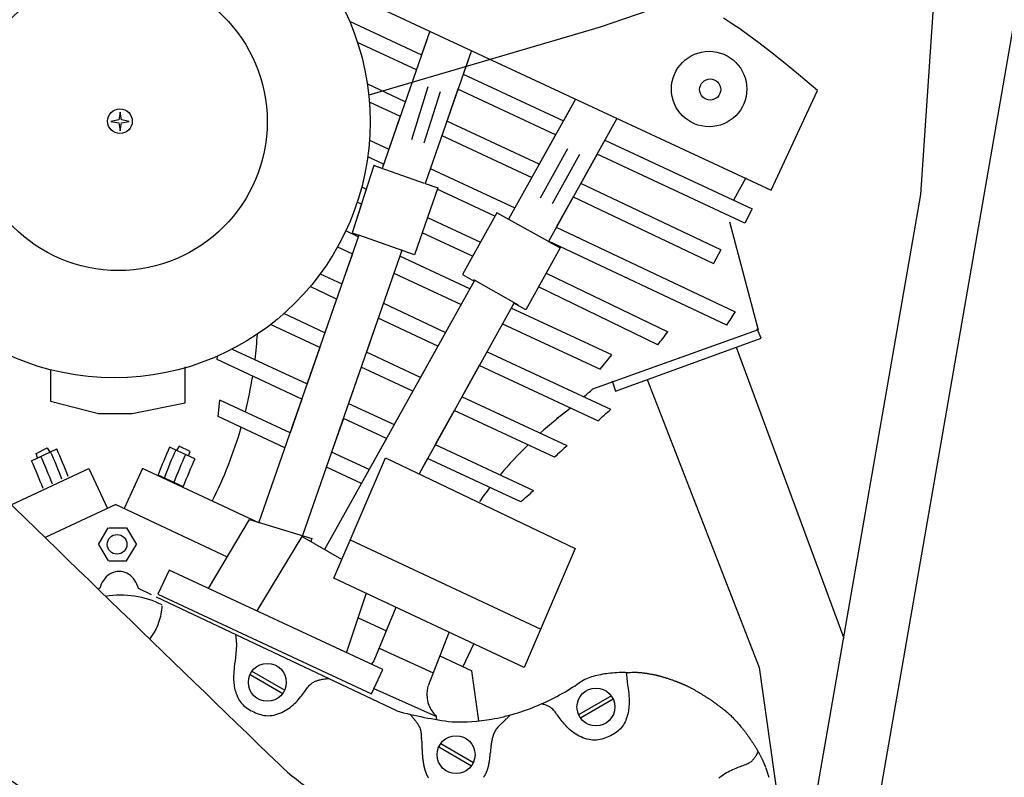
# Model space of a CAD drawing. Extents: x 0.9 to 11.8, y 2 to 8.4.
# Tile 12 of 15: x 6.3 to 7.9, y 3.4 to 4.7. Entities that reach past the tile are written whole.
import ezdxf

# ---------------------------------------------------------------- set-up
doc = ezdxf.new("R2010")
doc.units = 0
doc.header["$MEASUREMENT"] = 0
doc.linetypes.add('solid', pattern=[0])
doc.layers.add('10', color=1, linetype='solid')
doc.layers.add('lines & arcs', color=1, linetype='solid')

msp = doc.modelspace()

# ---------------------------------------------------------------- linework, layer by layer
at = {"layer": '10', "color": 7, "linetype": 'solid'}
for centre, radius, start, end in [((150.2417, 151.9941), 206.5185, 225.567271, 225.990796), ((-0.8511, -7.1064), 12.75, 54.6033, 56.97658), ((7.0023, 3.713), 0.3516, 225.9908, 250.1015)]:
    msp.add_arc(centre, radius, start, end, dxfattribs=at)
at = {"layer": 'lines & arcs', "color": 5, "linetype": 'solid'}
for p, q in [((7.7977, 4.3833), (7.8674, 5.4176)), ((8.0636, 5.324), (7.6666, 3.042)), ((7.568, 4.7546), (7.2778, 4.6543)), ((6.8407, 4.7229), (7.5549, 4.3899)), ((6.8718, 4.6639), (6.9888, 4.6093)), ((7.4907, 4.6603), (7.4781, 4.6685)), ((7.5041, 4.6512), (7.4907, 4.6603)), ((7.2778, 4.6543), (6.9031, 4.5438)), ((7.0021, 4.6476), (6.9247, 4.4253)), ((7.0021, 4.6476), (6.9888, 4.6093)), ((7.5188, 4.6408), (7.5041, 4.6512)), ((6.9803, 4.585), (6.8848, 4.6295)), ((7.5352, 4.6287), (7.5188, 4.6408)), ((7.5538, 4.6143), (7.5352, 4.6287)), ((7.0694, 4.6162), (6.9945, 4.401)), ((7.0694, 4.6162), (7.0561, 4.5779)), ((7.5751, 4.5973), (7.5538, 4.6143)), ((7.5995, 4.5772), (7.5751, 4.5973)), ((7.0561, 4.5779), (7.2184, 4.5023)), ((6.9624, 4.5334), (6.9007, 4.5621)), ((7.6302, 4.5514), (7.5995, 4.5772)), ((6.9731, 4.4719), (6.9994, 4.5581)), ((7.0186, 4.5495), (6.9922, 4.4662)), ((7.0476, 4.5536), (7.0297, 4.502)), ((7.2059, 4.4798), (7.0476, 4.5536)), ((7.5549, 4.3899), (7.6302, 4.5514)), ((6.9041, 4.5333), (6.9542, 4.5099)), ((7.2381, 4.5376), (7.1297, 4.343)), ((7.2381, 4.5376), (7.2184, 4.5023)), ((6.5002, 4.5164), (6.4982, 4.5038)), ((6.5025, 4.5038), (6.5002, 4.5164)), ((6.4982, 4.5038), (6.4852, 4.5014)), ((6.4852, 4.5014), (6.4982, 4.4991)), ((6.4982, 4.4991), (6.5002, 4.4864)), ((6.5002, 4.4864), (6.5025, 4.4991)), ((6.5152, 4.5014), (6.5025, 4.5038)), ((6.5025, 4.4991), (6.5152, 4.5014)), ((6.9542, 4.5099), (6.9356, 4.4566)), ((7.1794, 4.4322), (7.0297, 4.502)), ((7.3052, 4.5063), (7.1942, 4.3071)), ((6.9043, 4.4712), (6.9356, 4.4566)), ((7.0215, 4.4785), (7.1673, 4.4105)), ((7.2059, 4.4798), (7.1794, 4.4322)), ((7.2855, 4.471), (7.5244, 4.3596)), ((7.2254, 4.4569), (7.1809, 4.377)), ((6.9272, 4.4322), (6.9015, 4.4442)), ((7.2447, 4.4478), (7.2002, 4.368)), ((7.273, 4.4485), (7.2465, 4.4009)), ((7.5125, 4.3368), (7.273, 4.4485)), ((6.9116, 4.4299), (6.8762, 4.3208)), ((6.9248, 4.4253), (6.9116, 4.4299)), ((6.9937, 4.4009), (6.9123, 4.4297)), ((6.9272, 4.4322), (6.9248, 4.4253)), ((7.0029, 4.4252), (7.1399, 4.3614)), ((7.5138, 4.4101), (7.4938, 4.3738)), ((6.8917, 4.3953), (6.8992, 4.3918)), ((6.9945, 4.401), (7.015, 4.3939)), ((7.015, 4.3939), (6.9982, 4.3456)), ((7.1076, 4.3481), (7.0142, 4.3916)), ((7.4733, 4.2934), (7.2465, 4.4009)), ((7.2344, 4.3792), (7.207, 4.3301)), ((7.2344, 4.3792), (7.4618, 4.2714)), ((7.5784, 3.1225), (7.7977, 4.3833)), ((6.8912, 4.3672), (6.8762, 4.3208)), ((6.8912, 4.3672), (6.8843, 4.3704)), ((7.5244, 4.3596), (7.5125, 4.3368)), ((6.9982, 4.3456), (6.9773, 4.2856)), ((6.9982, 4.3456), (7.084, 4.3056)), ((7.1107, 4.3536), (7.084, 4.3056)), ((7.1942, 4.3071), (7.1107, 4.3536)), ((7.1297, 4.343), (7.1276, 4.3442)), ((7.4878, 4.3387), (7.534, 4.164)), ((6.8862, 4.3147), (6.8659, 4.3242)), ((7.207, 4.3301), (7.497, 4.1932)), ((6.8871, 4.3171), (6.7248, 3.8507)), ((6.8762, 4.3208), (6.8871, 4.3171)), ((6.8871, 4.3171), (6.8862, 4.3147)), ((6.9773, 4.2856), (6.8871, 4.3171)), ((7.0715, 4.2831), (6.9897, 4.3212)), ((7.1945, 4.3076), (7.1942, 4.3071)), ((7.1942, 4.3071), (7.2132, 4.2965)), ((7.4832, 4.1713), (7.1945, 4.3076)), ((6.8527, 4.2984), (6.8767, 4.2872)), ((6.9568, 4.2928), (6.9535, 4.2833)), ((6.9576, 4.2925), (6.9568, 4.2928)), ((7.084, 4.3056), (7.0549, 4.2534)), ((7.2132, 4.2965), (7.1906, 4.2559)), ((7.4733, 4.2934), (7.4618, 4.2714)), ((6.9535, 4.2833), (6.843, 3.9657)), ((6.8767, 4.2872), (6.8596, 4.2382)), ((7.067, 4.2304), (6.9535, 4.2833)), ((6.8244, 4.2546), (6.8596, 4.2382)), ((6.944, 4.2558), (7.0528, 4.205)), ((7.0549, 4.2534), (7.0739, 4.2429)), ((7.1456, 4.2038), (7.0732, 4.245)), ((7.1906, 4.2559), (7.1574, 4.1964)), ((7.1906, 4.2559), (7.3875, 4.1605)), ((6.8511, 4.2138), (6.8081, 4.2339)), ((7.067, 4.2304), (6.9037, 3.9374)), ((7.0739, 4.2429), (7.067, 4.2304)), ((7.3714, 4.1396), (7.178, 4.2334)), ((6.8511, 4.2138), (6.8321, 4.1591)), ((6.9269, 4.2068), (7.0277, 4.1598)), ((7.1388, 4.2076), (6.9846, 3.9307)), ((7.1384, 4.2069), (7.1341, 4.1991)), ((7.2967, 4.1233), (7.1341, 4.1991)), ((7.1574, 4.1964), (7.1384, 4.2069)), ((6.8321, 4.1591), (6.7654, 4.1902)), ((6.9184, 4.1825), (6.8994, 4.1277)), ((7.0151, 4.1374), (6.9184, 4.1825)), ((6.8237, 4.135), (6.7438, 4.1723)), ((7.12, 4.1738), (7.2783, 4.0999)), ((7.534, 4.164), (7.2659, 4.0678)), ((7.5388, 4.1506), (7.5326, 4.1656)), ((7.3028, 4.0647), (7.5388, 4.1506)), ((6.6819, 4.1328), (6.8032, 4.0762)), ((6.8237, 4.135), (6.8032, 4.0762)), ((7.0151, 4.1374), (6.987, 4.0868)), ((7.4983, 4.1359), (7.6727, 3.6643)), ((6.6576, 4.1158), (6.6581, 4.1214)), ((6.7947, 4.0518), (6.6576, 4.1158)), ((6.987, 4.0868), (6.8994, 4.1277)), ((7.0948, 4.1285), (7.295, 4.0352)), ((7.2783, 4.0999), (7.2967, 4.1233)), ((6.6059, 4.0455), (6.6059, 4.1038)), ((6.891, 4.1036), (6.8705, 4.0448)), ((6.9746, 4.0646), (6.891, 4.1036)), ((7.0823, 4.1061), (7.0541, 4.0555)), ((7.2742, 4.0166), (7.0823, 4.1061)), ((6.3876, 4.098), (6.3876, 4.0485)), ((7.2973, 4.0815), (7.3028, 4.0647)), ((7.3542, 4.0834), (7.5359, 3.617)), ((6.7947, 4.0518), (6.7757, 3.9971)), ((6.9746, 4.0646), (6.9444, 4.0104)), ((7.2246, 3.976), (7.0541, 4.0555)), ((6.3876, 4.0485), (6.4652, 4.0281)), ((6.5198, 4.0281), (6.6059, 4.0455)), ((6.659, 4.0235), (6.6618, 4.0502)), ((6.7757, 3.9971), (6.6618, 4.0502)), ((6.8705, 4.0448), (6.9444, 4.0104)), ((6.4652, 4.0281), (6.5198, 4.0281)), ((6.7673, 3.973), (6.659, 4.0235)), ((6.862, 4.0205), (6.843, 3.9657)), ((6.9319, 3.9879), (6.862, 4.0205)), ((7.0417, 4.0333), (7.0109, 3.9779)), ((7.2039, 3.9577), (7.0417, 4.0333)), ((6.9319, 3.9879), (6.9037, 3.9374)), ((6.3643, 3.9638), (6.3824, 3.9729)), ((6.3824, 3.9729), (6.3866, 3.9657)), ((6.6213, 3.9547), (6.5806, 3.9737)), ((6.5958, 3.9757), (6.5916, 3.9686)), ((6.6139, 3.9667), (6.5958, 3.9757)), ((7.0109, 3.9779), (7.1701, 3.9037)), ((6.3569, 3.9519), (6.3977, 3.9709)), ((6.3668, 3.9568), (6.3643, 3.9638)), ((6.6114, 3.9597), (6.6139, 3.9667)), ((6.843, 3.9657), (6.796, 3.8306)), ((6.9037, 3.9374), (6.843, 3.9657)), ((6.8466, 3.7616), (6.9304, 3.9567)), ((6.9304, 3.9567), (7.2376, 3.8095)), ((6.8914, 3.9152), (6.8346, 3.9416)), ((6.9984, 3.9555), (6.9846, 3.9307)), ((7.1493, 3.8851), (6.9984, 3.9555)), ((6.3241, 3.8805), (6.4498, 3.9391)), ((6.4498, 3.9391), (6.48, 3.8744)), ((6.5369, 3.9391), (6.5067, 3.8744)), ((6.725, 3.8514), (6.5369, 3.9391)), ((6.6029, 3.9096), (6.5622, 3.9286)), ((6.9037, 3.9374), (6.8317, 3.8081)), ((6.4933, 3.8807), (6.3789, 3.8273)), ((6.4933, 3.8807), (6.674, 3.7964)), ((6.6435, 3.7451), (6.7099, 3.8569)), ((6.7099, 3.8569), (6.8108, 3.8261)), ((6.4652, 3.8164), (6.4811, 3.843)), ((6.4819, 3.843), (6.5109, 3.843)), ((6.5109, 3.843), (6.5268, 3.8164)), ((6.7948, 3.8292), (6.7219, 3.7086)), ((6.8597, 3.7921), (6.7948, 3.8292)), ((6.4652, 3.8164), (6.4811, 3.7897)), ((6.5109, 3.7897), (6.5268, 3.8164)), ((6.8109, 3.826), (6.8095, 3.8209)), ((6.8732, 3.8235), (7.1817, 3.6791)), ((7.2376, 3.8095), (7.155, 3.617)), ((6.4819, 3.7897), (6.5109, 3.7897)), ((6.58, 3.7748), (6.5617, 3.7357)), ((6.9258, 3.6135), (6.58, 3.7748)), ((7.155, 3.617), (6.8466, 3.7616)), ((6.4676, 3.7454), (6.4647, 3.744)), ((6.5512, 3.7348), (6.5301, 3.7448)), ((6.5617, 3.7357), (6.9076, 3.5744)), ((6.8672, 3.6408), (6.899, 3.7365)), ((6.9487, 3.5467), (6.5592, 3.7311)), ((6.9119, 3.6285), (6.9478, 3.7147)), ((6.8861, 3.6975), (6.9318, 3.6762)), ((6.6874, 3.6704), (6.6884, 3.6614)), ((7.0334, 3.6746), (6.9995, 3.5874)), ((6.6884, 3.6614), (6.6888, 3.6532)), ((6.6888, 3.6532), (6.6886, 3.6459)), ((7.0561, 3.6183), (7.0734, 3.6553)), ((6.6881, 3.6393), (6.6873, 3.6334)), ((6.6886, 3.6459), (6.6881, 3.6393)), ((6.9201, 3.6482), (7.0075, 3.6081)), ((6.6859, 3.6231), (6.6853, 3.6185)), ((6.6866, 3.628), (6.6859, 3.6231)), ((6.6873, 3.6334), (6.6866, 3.628)), ((7.0183, 3.6359), (7.0703, 3.6116)), ((6.6844, 3.6068), (6.6843, 3.6034)), ((6.6846, 3.6104), (6.6844, 3.6068)), ((6.6849, 3.6143), (6.6846, 3.6104)), ((6.6853, 3.6185), (6.6849, 3.6143)), ((6.7109, 3.6056), (6.7639, 3.575)), ((6.714, 3.6109), (6.767, 3.5803)), ((6.9076, 3.5744), (6.9258, 3.6135)), ((7.0816, 3.5305), (7.0703, 3.6116)), ((7.3185, 3.6086), (7.3229, 3.6089)), ((7.3205, 3.6088), (7.3206, 3.6062)), ((7.3206, 3.6062), (7.3211, 3.5996)), ((7.3229, 3.6089), (7.3266, 3.6091)), ((7.3266, 3.6091), (7.3296, 3.6092)), ((7.3296, 3.6092), (7.3322, 3.6093)), ((7.3322, 3.6093), (7.3343, 3.6093)), ((7.3343, 3.6093), (7.3362, 3.6092)), ((7.3362, 3.6092), (7.3378, 3.6092)), ((7.3378, 3.6092), (7.3393, 3.6091)), ((7.3393, 3.6091), (7.3408, 3.6089)), ((7.3408, 3.6089), (7.3423, 3.6088)), ((7.3423, 3.6088), (7.3437, 3.6087)), ((7.3437, 3.6087), (7.3451, 3.6086)), ((7.3451, 3.6086), (7.3464, 3.6084)), ((7.3464, 3.6084), (7.3476, 3.6083)), ((7.3476, 3.6083), (7.3486, 3.6082)), ((7.3486, 3.6082), (7.3496, 3.6081)), ((7.3496, 3.6081), (7.3503, 3.608)), ((7.3503, 3.608), (7.351, 3.6079)), ((7.351, 3.6079), (7.3515, 3.6079)), ((7.3515, 3.6079), (7.352, 3.6078)), ((7.352, 3.6078), (7.3525, 3.6077)), ((7.3525, 3.6077), (7.3531, 3.6076)), ((7.3531, 3.6076), (7.3537, 3.6075)), ((7.3537, 3.6075), (7.3544, 3.6074)), ((7.3544, 3.6074), (7.3553, 3.6072)), ((7.3553, 3.6072), (7.3563, 3.6071)), ((7.3563, 3.6071), (7.3574, 3.6069)), ((7.3574, 3.6069), (7.3586, 3.6066)), ((7.3586, 3.6066), (7.3599, 3.6064)), ((7.3599, 3.6064), (7.3611, 3.6062)), ((7.3611, 3.6062), (7.3624, 3.6059)), ((7.3624, 3.6059), (7.3636, 3.6057)), ((7.3636, 3.6057), (7.3648, 3.6054)), ((7.3648, 3.6054), (7.3659, 3.6052)), ((7.3659, 3.6052), (7.367, 3.605)), ((7.367, 3.605), (7.368, 3.6048)), ((7.5359, 3.617), (7.5935, 3.2091)), ((6.6843, 3.6034), (6.6842, 3.6002)), ((6.6842, 3.6002), (6.6843, 3.5971)), ((6.6843, 3.5971), (6.6845, 3.5942)), ((6.6845, 3.5942), (6.6847, 3.5914)), ((6.6847, 3.5914), (6.685, 3.5887)), ((6.8079, 3.5889), (6.8091, 3.59)), ((6.8091, 3.59), (6.8104, 3.5911)), ((6.8104, 3.5911), (6.8116, 3.592)), ((6.8116, 3.592), (6.8128, 3.5928)), ((6.8128, 3.5928), (6.8141, 3.5934)), ((6.8141, 3.5934), (6.8153, 3.5941)), ((6.8153, 3.5941), (6.8165, 3.5946)), ((6.8165, 3.5946), (6.8178, 3.5951)), ((6.8178, 3.5951), (6.819, 3.5956)), ((6.819, 3.5956), (6.8203, 3.596)), ((6.8203, 3.596), (6.8216, 3.5964)), ((6.8216, 3.5964), (6.8229, 3.5968)), ((6.8229, 3.5968), (6.8244, 3.5972)), ((6.8244, 3.5972), (6.826, 3.5976)), ((6.826, 3.5976), (6.8278, 3.5979)), ((6.8278, 3.5979), (6.8297, 3.5982)), ((6.8297, 3.5982), (6.8319, 3.5985)), ((6.8319, 3.5985), (6.8344, 3.5988)), ((6.8344, 3.5988), (6.8373, 3.599)), ((6.8373, 3.599), (6.8381, 3.599)), ((7.3211, 3.5996), (7.3218, 3.5937)), ((7.3218, 3.5937), (7.3226, 3.5884)), ((7.368, 3.6048), (7.3689, 3.6046)), ((7.3689, 3.6046), (7.3698, 3.6044)), ((7.3698, 3.6044), (7.3705, 3.6042)), ((7.3705, 3.6042), (7.3712, 3.604)), ((7.3712, 3.604), (7.3718, 3.6039)), ((7.3718, 3.6039), (7.3723, 3.6038)), ((7.3723, 3.6038), (7.3727, 3.6037)), ((7.3727, 3.6037), (7.3731, 3.6036)), ((7.3731, 3.6036), (7.3734, 3.6035)), ((7.3734, 3.6035), (7.3737, 3.6035)), ((7.3737, 3.6035), (7.3739, 3.6034)), ((7.3739, 3.6034), (7.3741, 3.6033)), ((7.3741, 3.6033), (7.3743, 3.6033)), ((7.3743, 3.6033), (7.3745, 3.6033)), ((7.3745, 3.6033), (7.3747, 3.6032)), ((7.3747, 3.6032), (7.3749, 3.6031)), ((7.3749, 3.6031), (7.3752, 3.6031)), ((7.3752, 3.6031), (7.3755, 3.603)), ((7.3755, 3.603), (7.3758, 3.6029)), ((7.3758, 3.6029), (7.3762, 3.6028)), ((7.3762, 3.6028), (7.3768, 3.6026)), ((7.3768, 3.6026), (7.3773, 3.6025)), ((7.3773, 3.6025), (7.378, 3.6023)), ((7.378, 3.6023), (7.3788, 3.602)), ((7.3788, 3.602), (7.3796, 3.6018)), ((7.3796, 3.6018), (7.3805, 3.6015)), ((7.3805, 3.6015), (7.3814, 3.6012)), ((7.3814, 3.6012), (7.3824, 3.6009)), ((7.3824, 3.6009), (7.3835, 3.6006)), ((7.3835, 3.6006), (7.3846, 3.6002)), ((7.3846, 3.6002), (7.3857, 3.5999)), ((7.3857, 3.5999), (7.3869, 3.5995)), ((7.3869, 3.5995), (7.3881, 3.5991)), ((7.3881, 3.5991), (7.3893, 3.5987)), ((7.3893, 3.5987), (7.3905, 3.5983)), ((7.3905, 3.5983), (7.3917, 3.5979)), ((7.3917, 3.5979), (7.3928, 3.5975)), ((7.3928, 3.5975), (7.3939, 3.5971)), ((7.3939, 3.5971), (7.395, 3.5967)), ((7.395, 3.5967), (7.3961, 3.5963)), ((7.3961, 3.5963), (7.397, 3.596)), ((7.397, 3.596), (7.398, 3.5956)), ((7.398, 3.5956), (7.3989, 3.5953)), ((7.3989, 3.5953), (7.3997, 3.595)), ((7.3997, 3.595), (7.4004, 3.5948)), ((7.4004, 3.5948), (7.4011, 3.5945)), ((7.4011, 3.5945), (7.4017, 3.5943)), ((7.4017, 3.5943), (7.4023, 3.5941)), ((7.4023, 3.5941), (7.4028, 3.5939)), ((7.4028, 3.5939), (7.4033, 3.5937)), ((7.4033, 3.5937), (7.4037, 3.5935)), ((7.4037, 3.5935), (7.4041, 3.5933)), ((7.4041, 3.5933), (7.4046, 3.5932)), ((7.4046, 3.5932), (7.405, 3.593)), ((7.405, 3.593), (7.4054, 3.5929)), ((7.4054, 3.5929), (7.4057, 3.5927)), ((7.4057, 3.5927), (7.4061, 3.5926)), ((7.4061, 3.5926), (7.4064, 3.5924)), ((7.4064, 3.5924), (7.4068, 3.5923)), ((7.4068, 3.5923), (7.407, 3.5922)), ((7.407, 3.5922), (7.4073, 3.5921)), ((7.4073, 3.5921), (7.4076, 3.592)), ((7.4076, 3.592), (7.4078, 3.5919)), ((7.4078, 3.5919), (7.408, 3.5918)), ((7.408, 3.5918), (7.4082, 3.5917)), ((7.4082, 3.5917), (7.4084, 3.5916)), ((7.4084, 3.5916), (7.4086, 3.5916)), ((7.4086, 3.5916), (7.4088, 3.5915)), ((7.4088, 3.5915), (7.4089, 3.5914)), ((7.4089, 3.5914), (7.4091, 3.5914)), ((7.4091, 3.5914), (7.4092, 3.5913)), ((7.4092, 3.5913), (7.4094, 3.5912)), ((7.4094, 3.5912), (7.4095, 3.5912)), ((7.4095, 3.5912), (7.4097, 3.5911)), ((7.4097, 3.5911), (7.4099, 3.591)), ((7.4099, 3.591), (7.4101, 3.5909)), ((7.4101, 3.5909), (7.4104, 3.5908)), ((7.4104, 3.5908), (7.4106, 3.5907)), ((7.4106, 3.5907), (7.4109, 3.5906)), ((7.4109, 3.5906), (7.4112, 3.5905)), ((7.4112, 3.5905), (7.4116, 3.5903)), ((7.4116, 3.5903), (7.4119, 3.5902)), ((7.4119, 3.5902), (7.4123, 3.59)), ((7.4123, 3.59), (7.4127, 3.5898)), ((7.4127, 3.5898), (7.4132, 3.5896)), ((7.4132, 3.5896), (7.4137, 3.5894)), ((7.4137, 3.5894), (7.4142, 3.5892)), ((7.4142, 3.5892), (7.4147, 3.589)), ((7.4147, 3.589), (7.4152, 3.5887)), ((6.685, 3.5887), (6.6854, 3.586)), ((6.6854, 3.586), (6.6859, 3.5835)), ((6.6859, 3.5835), (6.6864, 3.5809)), ((6.6864, 3.5809), (6.6871, 3.5784)), ((6.6871, 3.5784), (6.6879, 3.576)), ((6.6879, 3.576), (6.6888, 3.5735)), ((6.6888, 3.5735), (6.6898, 3.571)), ((6.7942, 3.5713), (6.7958, 3.5734)), ((6.7958, 3.5734), (6.7974, 3.5755)), ((6.7974, 3.5755), (6.7989, 3.5775)), ((6.7989, 3.5775), (6.8003, 3.5794)), ((6.8003, 3.5794), (6.8016, 3.5813)), ((6.8016, 3.5813), (6.803, 3.583)), ((6.803, 3.583), (6.8042, 3.5846)), ((6.8042, 3.5846), (6.8055, 3.5862)), ((6.8055, 3.5862), (6.8067, 3.5876)), ((6.8067, 3.5876), (6.8079, 3.5889)), ((6.9114, 3.5827), (7.0127, 3.5377)), ((7.3226, 3.5884), (7.3233, 3.5834)), ((7.3233, 3.5834), (7.3238, 3.5788)), ((7.3238, 3.5788), (7.3243, 3.5746)), ((7.3243, 3.5746), (7.3246, 3.5707)), ((7.4152, 3.5887), (7.4158, 3.5884)), ((7.4158, 3.5884), (7.4165, 3.5881)), ((7.4165, 3.5881), (7.4172, 3.5878)), ((7.4172, 3.5878), (7.4179, 3.5875)), ((7.4179, 3.5875), (7.4186, 3.5871)), ((7.4186, 3.5871), (7.4194, 3.5867)), ((7.4194, 3.5867), (7.4203, 3.5863)), ((7.4203, 3.5863), (7.4211, 3.5859)), ((7.4211, 3.5859), (7.4219, 3.5854)), ((7.4219, 3.5854), (7.4228, 3.585)), ((7.4228, 3.585), (7.4237, 3.5846)), ((7.4237, 3.5846), (7.4246, 3.5841)), ((7.4246, 3.5841), (7.4254, 3.5836)), ((7.4254, 3.5836), (7.4263, 3.5832)), ((7.4263, 3.5832), (7.4272, 3.5827)), ((7.4272, 3.5827), (7.4281, 3.5822)), ((7.4281, 3.5822), (7.4291, 3.5817)), ((7.4291, 3.5817), (7.4301, 3.5811)), ((7.4301, 3.5811), (7.431, 3.5806)), ((7.431, 3.5806), (7.4321, 3.58)), ((7.4321, 3.58), (7.4331, 3.5794)), ((7.4331, 3.5794), (7.4342, 3.5788)), ((7.4342, 3.5788), (7.4353, 3.5781)), ((7.4353, 3.5781), (7.4364, 3.5775)), ((7.4364, 3.5775), (7.4375, 3.5768)), ((7.4375, 3.5768), (7.4387, 3.5762)), ((7.4387, 3.5762), (7.4398, 3.5755)), ((7.4398, 3.5755), (7.4409, 3.5748)), ((7.4409, 3.5748), (7.442, 3.5742)), ((7.442, 3.5742), (7.443, 3.5735)), ((7.443, 3.5735), (7.4441, 3.5729)), ((6.6898, 3.571), (6.6909, 3.5686)), ((6.6909, 3.5686), (6.6921, 3.5662)), ((6.6921, 3.5662), (6.6934, 3.5639)), ((6.6934, 3.5639), (6.6949, 3.5616)), ((6.6949, 3.5616), (6.6966, 3.5595)), ((6.6966, 3.5595), (6.6984, 3.5574)), ((6.6984, 3.5574), (6.7003, 3.5555)), ((6.7805, 3.5563), (6.7828, 3.5584)), ((6.7828, 3.5584), (6.7849, 3.5605)), ((6.7849, 3.5605), (6.787, 3.5626)), ((6.787, 3.5626), (6.7889, 3.5648)), ((6.7889, 3.5648), (6.7908, 3.567)), ((6.7908, 3.567), (6.7925, 3.5692)), ((6.7925, 3.5692), (6.7942, 3.5713)), ((7.1832, 3.5579), (7.1828, 3.558)), ((7.1848, 3.5575), (7.1832, 3.5579)), ((7.1862, 3.5572), (7.1848, 3.5575)), ((7.1876, 3.5568), (7.1862, 3.5572)), ((7.2962, 3.5709), (7.2432, 3.5403)), ((7.2993, 3.5656), (7.2463, 3.535)), ((7.3246, 3.5707), (7.3248, 3.5671)), ((7.3249, 3.5574), (7.3247, 3.5545)), ((7.3248, 3.5671), (7.3249, 3.5637)), ((7.3249, 3.5637), (7.3249, 3.5605)), ((7.3249, 3.5605), (7.3249, 3.5574)), ((7.4441, 3.5729), (7.4451, 3.5723)), ((7.4451, 3.5723), (7.446, 3.5717)), ((7.446, 3.5717), (7.447, 3.5711)), ((7.447, 3.5711), (7.4479, 3.5705)), ((7.4479, 3.5705), (7.4487, 3.57)), ((7.4487, 3.57), (7.4495, 3.5694)), ((7.4495, 3.5694), (7.4503, 3.5689)), ((7.4503, 3.5689), (7.4511, 3.5684)), ((7.4511, 3.5684), (7.4518, 3.568)), ((7.4518, 3.568), (7.4526, 3.5675)), ((7.4526, 3.5675), (7.4533, 3.567)), ((7.4533, 3.567), (7.4541, 3.5665)), ((7.4541, 3.5665), (7.4548, 3.566)), ((7.4548, 3.566), (7.4556, 3.5655)), ((7.4556, 3.5655), (7.4564, 3.5649)), ((7.4564, 3.5649), (7.4571, 3.5644)), ((7.4571, 3.5644), (7.4579, 3.5639)), ((7.4579, 3.5639), (7.4587, 3.5633)), ((7.4587, 3.5633), (7.4594, 3.5628)), ((7.4594, 3.5628), (7.4602, 3.5623)), ((7.4602, 3.5623), (7.4609, 3.5618)), ((7.4609, 3.5618), (7.4616, 3.5613)), ((7.4616, 3.5613), (7.4623, 3.5608)), ((7.4623, 3.5608), (7.463, 3.5603)), ((7.463, 3.5603), (7.4636, 3.5599)), ((7.4636, 3.5599), (7.4642, 3.5595)), ((7.4642, 3.5595), (7.4647, 3.5591)), ((7.4647, 3.5591), (7.4652, 3.5588)), ((7.4652, 3.5588), (7.4656, 3.5585)), ((7.4656, 3.5585), (7.466, 3.5582)), ((7.466, 3.5582), (7.4664, 3.5579)), ((7.4664, 3.5579), (7.4667, 3.5576)), ((7.4667, 3.5576), (7.4672, 3.5573)), ((7.4672, 3.5573), (7.4676, 3.557)), ((6.7003, 3.5555), (6.7024, 3.5537)), ((6.7024, 3.5537), (6.7046, 3.552)), ((6.7046, 3.552), (6.7069, 3.5504)), ((6.7069, 3.5504), (6.7093, 3.5489)), ((6.7093, 3.5489), (6.7118, 3.5475)), ((6.7118, 3.5475), (6.7144, 3.5462)), ((6.7144, 3.5462), (6.7171, 3.5449)), ((6.7171, 3.5449), (6.7198, 3.5437)), ((6.7198, 3.5437), (6.7226, 3.5426)), ((6.7226, 3.5426), (6.7254, 3.5415)), ((6.7254, 3.5415), (6.7282, 3.5407)), ((6.7528, 3.5407), (6.756, 3.5417)), ((6.756, 3.5417), (6.7591, 3.5428)), ((6.7591, 3.5428), (6.7621, 3.5441)), ((6.7621, 3.5441), (6.765, 3.5455)), ((6.765, 3.5455), (6.7679, 3.5471)), ((6.7679, 3.5471), (6.7706, 3.5487)), ((6.7706, 3.5487), (6.7732, 3.5505)), ((6.7732, 3.5505), (6.7758, 3.5524)), ((6.7758, 3.5524), (6.7782, 3.5543)), ((6.7782, 3.5543), (6.7805, 3.5563)), ((7.1889, 3.5563), (7.1876, 3.5568)), ((7.1901, 3.5559), (7.1889, 3.5563)), ((7.1914, 3.5554), (7.1901, 3.5559)), ((7.1926, 3.5549), (7.1914, 3.5554)), ((7.1939, 3.5544), (7.1926, 3.5549)), ((7.1951, 3.5538), (7.1939, 3.5544)), ((7.1963, 3.5531), (7.1951, 3.5538)), ((7.1976, 3.5523), (7.1963, 3.5531)), ((7.1988, 3.5514), (7.1976, 3.5523)), ((7.2, 3.5504), (7.1988, 3.5514)), ((7.2012, 3.5492), (7.2, 3.5504)), ((7.2025, 3.5479), (7.2012, 3.5492)), ((7.2037, 3.5465), (7.2025, 3.5479)), ((7.2049, 3.545), (7.2037, 3.5465)), ((7.2062, 3.5433), (7.2049, 3.545)), ((7.2075, 3.5416), (7.2062, 3.5433)), ((7.2089, 3.5397), (7.2075, 3.5416)), ((7.3227, 3.5413), (7.322, 3.5388)), ((7.3233, 3.5438), (7.3227, 3.5413)), ((7.3238, 3.5464), (7.3233, 3.5438)), ((7.3242, 3.549), (7.3238, 3.5464)), ((7.3245, 3.5517), (7.3242, 3.549)), ((7.3247, 3.5545), (7.3245, 3.5517)), ((7.4676, 3.557), (7.4682, 3.5566)), ((7.4682, 3.5566), (7.4688, 3.5561)), ((7.4688, 3.5561), (7.4695, 3.5555)), ((7.4695, 3.5555), (7.4704, 3.5549)), ((7.4704, 3.5549), (7.4712, 3.5542)), ((7.4712, 3.5542), (7.4722, 3.5535)), ((7.4722, 3.5535), (7.4731, 3.5528)), ((7.4731, 3.5528), (7.474, 3.5522)), ((7.474, 3.5522), (7.4748, 3.5515)), ((7.4748, 3.5515), (7.4756, 3.5509)), ((7.4756, 3.5509), (7.4763, 3.5504)), ((7.4763, 3.5504), (7.4769, 3.5499)), ((7.4769, 3.5499), (7.4774, 3.5495)), ((7.4774, 3.5495), (7.4779, 3.5492)), ((7.4779, 3.5492), (7.4783, 3.5488)), ((7.4783, 3.5488), (7.4787, 3.5485)), ((7.4787, 3.5485), (7.4791, 3.5482)), ((7.4791, 3.5482), (7.4795, 3.5479)), ((7.4795, 3.5479), (7.4799, 3.5476)), ((7.4799, 3.5476), (7.4803, 3.5472)), ((7.4803, 3.5472), (7.4807, 3.5469)), ((7.4807, 3.5469), (7.4811, 3.5465)), ((7.4811, 3.5465), (7.4815, 3.5462)), ((7.4815, 3.5462), (7.4819, 3.5459)), ((7.4819, 3.5459), (7.4822, 3.5456)), ((7.4822, 3.5456), (7.4825, 3.5454)), ((7.4825, 3.5454), (7.4827, 3.5452)), ((7.4827, 3.5452), (7.4829, 3.545)), ((7.4829, 3.545), (7.4831, 3.5449)), ((7.4831, 3.5449), (7.4833, 3.5447)), ((7.4833, 3.5447), (7.4836, 3.5445)), ((7.4836, 3.5445), (7.4839, 3.5442)), ((7.4839, 3.5442), (7.4843, 3.5439)), ((7.4843, 3.5439), (7.4848, 3.5434)), ((7.4848, 3.5434), (7.4855, 3.5428)), ((7.4855, 3.5428), (7.4863, 3.5421)), ((7.4863, 3.5421), (7.4873, 3.5413)), ((7.4873, 3.5413), (7.4884, 3.5403)), ((6.7282, 3.5407), (6.7312, 3.5399)), ((6.7312, 3.5399), (6.7341, 3.5394)), ((6.7341, 3.5394), (6.7372, 3.539)), ((6.7372, 3.539), (6.7402, 3.5389)), ((6.7402, 3.5389), (6.7433, 3.5391)), ((6.7433, 3.5391), (6.7465, 3.5394)), ((6.7465, 3.5394), (6.7497, 3.54)), ((6.7497, 3.54), (6.7528, 3.5407)), ((7.2103, 3.5378), (7.2089, 3.5397)), ((7.2118, 3.5358), (7.2103, 3.5378)), ((7.2133, 3.5337), (7.2118, 3.5358)), ((7.2149, 3.5316), (7.2133, 3.5337)), ((7.2166, 3.5295), (7.2149, 3.5316)), ((7.2184, 3.5273), (7.2166, 3.5295)), ((7.2203, 3.5251), (7.2184, 3.5273)), ((7.3171, 3.5265), (7.3157, 3.5242)), ((7.3183, 3.5289), (7.3171, 3.5265)), ((7.3194, 3.5313), (7.3183, 3.5289)), ((7.3204, 3.5338), (7.3194, 3.5313)), ((7.3213, 3.5363), (7.3204, 3.5338)), ((7.322, 3.5388), (7.3213, 3.5363)), ((7.4884, 3.5403), (7.4896, 3.5391)), ((7.4896, 3.5391), (7.491, 3.5378)), ((7.491, 3.5378), (7.4924, 3.5363)), ((7.4924, 3.5363), (7.4941, 3.5346)), ((7.4941, 3.5346), (7.4958, 3.5328)), ((7.4958, 3.5328), (7.4976, 3.5308)), ((7.4976, 3.5308), (7.4994, 3.5287)), ((7.4994, 3.5287), (7.5012, 3.5267)), ((7.5012, 3.5267), (7.503, 3.5246)), ((7.2222, 3.523), (7.2203, 3.5251)), ((7.2242, 3.5208), (7.2222, 3.523)), ((7.2264, 3.5187), (7.2242, 3.5208)), ((7.2286, 3.5166), (7.2264, 3.5187)), ((7.231, 3.5146), (7.2286, 3.5166)), ((7.2334, 3.5127), (7.231, 3.5146)), ((7.2359, 3.5108), (7.2334, 3.5127)), ((7.2386, 3.5091), (7.2359, 3.5108)), ((7.2998, 3.5092), (7.2973, 3.5078)), ((7.3023, 3.5107), (7.2998, 3.5092)), ((7.3046, 3.5123), (7.3023, 3.5107)), ((7.3068, 3.514), (7.3046, 3.5123)), ((7.3089, 3.5158), (7.3068, 3.514)), ((7.3108, 3.5178), (7.3089, 3.5158)), ((7.3126, 3.5198), (7.3108, 3.5178)), ((7.3142, 3.522), (7.3126, 3.5198)), ((7.3157, 3.5242), (7.3142, 3.522)), ((7.503, 3.5246), (7.5046, 3.5227)), ((7.5046, 3.5227), (7.5061, 3.521)), ((7.5061, 3.521), (7.5074, 3.5194)), ((7.5074, 3.5194), (7.5085, 3.5181)), ((7.5085, 3.5181), (7.5094, 3.5171)), ((7.5094, 3.5171), (7.5101, 3.5162)), ((7.5101, 3.5162), (7.5107, 3.5154)), ((7.5107, 3.5154), (7.5112, 3.5148)), ((7.5112, 3.5148), (7.5117, 3.5141)), ((7.5117, 3.5141), (7.5122, 3.5135)), ((7.5122, 3.5135), (7.5127, 3.5128)), ((7.5127, 3.5128), (7.5133, 3.512)), ((7.5133, 3.512), (7.5139, 3.5111)), ((7.5139, 3.5111), (7.5146, 3.5102)), ((7.5146, 3.5102), (7.5153, 3.5093)), ((7.5153, 3.5093), (7.516, 3.5084)), ((7.0197, 3.4937), (7.0727, 3.4631)), ((7.2413, 3.5074), (7.2386, 3.5091)), ((7.2441, 3.5059), (7.2413, 3.5074)), ((7.2471, 3.5044), (7.2441, 3.5059)), ((7.2501, 3.5032), (7.2471, 3.5044)), ((7.2532, 3.502), (7.2501, 3.5032)), ((7.2563, 3.5011), (7.2532, 3.502)), ((7.2595, 3.5003), (7.2563, 3.5011)), ((7.2627, 3.4997), (7.2595, 3.5003)), ((7.2658, 3.4994), (7.2627, 3.4997)), ((7.2689, 3.4993), (7.2658, 3.4994)), ((7.272, 3.4994), (7.2689, 3.4993)), ((7.275, 3.4997), (7.272, 3.4994)), ((7.278, 3.5003), (7.275, 3.4997)), ((7.2809, 3.501), (7.278, 3.5003)), ((7.2838, 3.5019), (7.2809, 3.501)), ((7.2866, 3.5029), (7.2838, 3.5019)), ((7.2894, 3.504), (7.2866, 3.5029)), ((7.2921, 3.5052), (7.2894, 3.504)), ((7.2947, 3.5065), (7.2921, 3.5052)), ((7.2973, 3.5078), (7.2947, 3.5065)), ((7.516, 3.5084), (7.5166, 3.5075)), ((7.5166, 3.5075), (7.5172, 3.5066)), ((7.5172, 3.5066), (7.5178, 3.5059)), ((7.5178, 3.5059), (7.5182, 3.5052)), ((7.5182, 3.5052), (7.5187, 3.5046)), ((7.5187, 3.5046), (7.519, 3.5041)), ((7.519, 3.5041), (7.5194, 3.5037)), ((7.5194, 3.5037), (7.5197, 3.5032)), ((7.5197, 3.5032), (7.52, 3.5028)), ((7.52, 3.5028), (7.5203, 3.5023)), ((7.5203, 3.5023), (7.5207, 3.5017)), ((7.5207, 3.5017), (7.5212, 3.5011)), ((7.5212, 3.5011), (7.5217, 3.5004)), ((7.5217, 3.5004), (7.5222, 3.4996)), ((7.5222, 3.4996), (7.5227, 3.4988)), ((7.5227, 3.4988), (7.5233, 3.4979)), ((7.5233, 3.4979), (7.5239, 3.497)), ((7.5239, 3.497), (7.5245, 3.4961)), ((7.5245, 3.4961), (7.5251, 3.4952)), ((7.5251, 3.4952), (7.5257, 3.4943)), ((7.5257, 3.4943), (7.5263, 3.4933)), ((7.5263, 3.4933), (7.5269, 3.4924)), ((7.0166, 3.4883), (7.0696, 3.4578)), ((7.5269, 3.4924), (7.5275, 3.4915)), ((7.5275, 3.4915), (7.5281, 3.4907)), ((7.5281, 3.4907), (7.5286, 3.4898)), ((7.5286, 3.4898), (7.5291, 3.4889)), ((7.5291, 3.4889), (7.5296, 3.4881)), ((7.5296, 3.4881), (7.5301, 3.4873)), ((7.5301, 3.4873), (7.5306, 3.4865)), ((7.5306, 3.4865), (7.5311, 3.4858)), ((7.5311, 3.4858), (7.5315, 3.485)), ((7.5315, 3.485), (7.532, 3.4843)), ((7.532, 3.4843), (7.5324, 3.4835)), ((7.5324, 3.4835), (7.5328, 3.4828)), ((7.5324, 3.4772), (7.5332, 3.4788)), ((7.5328, 3.4828), (7.5332, 3.482)), ((7.5332, 3.482), (7.5337, 3.4813)), ((7.5332, 3.4788), (7.534, 3.4806)), ((7.5337, 3.4813), (7.5341, 3.4805)), ((7.5341, 3.4805), (7.5346, 3.4797)), ((7.5346, 3.4797), (7.535, 3.4789)), ((7.535, 3.4789), (7.5354, 3.4781)), ((7.5354, 3.4781), (7.5359, 3.4772)), ((7.5157, 3.4607), (7.5174, 3.4615)), ((7.5174, 3.4615), (7.519, 3.4623)), ((7.519, 3.4623), (7.5205, 3.4631)), ((7.5205, 3.4631), (7.5218, 3.464)), ((7.5218, 3.464), (7.523, 3.4649)), ((7.523, 3.4649), (7.5241, 3.4659)), ((7.5241, 3.4659), (7.5251, 3.4669)), ((7.5251, 3.4669), (7.526, 3.4679)), ((7.526, 3.4679), (7.5269, 3.469)), ((7.5269, 3.469), (7.5277, 3.47)), ((7.5277, 3.47), (7.5285, 3.4711)), ((7.5285, 3.4711), (7.5293, 3.4722)), ((7.5293, 3.4722), (7.53, 3.4733)), ((7.53, 3.4733), (7.5308, 3.4745)), ((7.5308, 3.4745), (7.5316, 3.4758)), ((7.5316, 3.4758), (7.5324, 3.4772)), ((7.5359, 3.4772), (7.5363, 3.4764)), ((7.5363, 3.4764), (7.5368, 3.4756)), ((7.5368, 3.4756), (7.5372, 3.4747)), ((7.5372, 3.4747), (7.5377, 3.4738)), ((7.5377, 3.4738), (7.5381, 3.4729)), ((7.5381, 3.4729), (7.5386, 3.4721)), ((7.5386, 3.4721), (7.539, 3.4712)), ((7.539, 3.4712), (7.5394, 3.4704)), ((7.5394, 3.4704), (7.5398, 3.4696)), ((7.5398, 3.4696), (7.5402, 3.4689)), ((7.5402, 3.4689), (7.5406, 3.4681)), ((7.5406, 3.4681), (7.5409, 3.4674)), ((7.5409, 3.4674), (7.5412, 3.4668)), ((7.5412, 3.4668), (7.5415, 3.4661)), ((7.5415, 3.4661), (7.5418, 3.4655)), ((7.5418, 3.4655), (7.542, 3.4649)), ((7.542, 3.4649), (7.5423, 3.4644)), ((7.5423, 3.4644), (7.5426, 3.4638)), ((7.5426, 3.4638), (7.5428, 3.4632)), ((7.5431, 3.4626), (7.5433, 3.4621)), ((7.5433, 3.4621), (7.5435, 3.4615)), ((7.5435, 3.4615), (7.5438, 3.461)), ((7.4801, 3.445), (7.4827, 3.4466)), ((7.4827, 3.4466), (7.4853, 3.448)), ((7.4853, 3.448), (7.488, 3.4494)), ((7.488, 3.4494), (7.4906, 3.4507)), ((7.4906, 3.4507), (7.4932, 3.4519)), ((7.4932, 3.4519), (7.4958, 3.453)), ((7.4958, 3.453), (7.4983, 3.454)), ((7.4983, 3.454), (7.5008, 3.455)), ((7.5008, 3.455), (7.5032, 3.4559)), ((7.5032, 3.4559), (7.5055, 3.4567)), ((7.5055, 3.4567), (7.5078, 3.4576)), ((7.5078, 3.4576), (7.5099, 3.4584)), ((7.5099, 3.4584), (7.512, 3.4591)), ((7.512, 3.4591), (7.5139, 3.4599)), ((7.5139, 3.4599), (7.5157, 3.4607)), ((7.5438, 3.461), (7.544, 3.4605)), ((7.544, 3.4605), (7.5442, 3.46)), ((7.5442, 3.46), (7.5443, 3.4596)), ((7.5443, 3.4596), (7.5445, 3.4592)), ((7.5445, 3.4592), (7.5446, 3.4589)), ((7.5446, 3.4589), (7.5448, 3.4585)), ((7.5448, 3.4585), (7.5449, 3.4582)), ((7.5449, 3.4582), (7.545, 3.4579)), ((7.545, 3.4579), (7.5451, 3.4577)), ((7.5451, 3.4577), (7.5452, 3.4574)), ((7.5452, 3.4574), (7.5453, 3.4571)), ((7.5453, 3.4571), (7.5454, 3.4569)), ((7.5454, 3.4569), (7.5455, 3.4567)), ((7.5455, 3.4567), (7.5456, 3.4564)), ((7.5456, 3.4564), (7.5456, 3.4562)), ((7.5456, 3.4562), (7.5457, 3.456)), ((7.5457, 3.456), (7.5458, 3.4558)), ((7.5458, 3.4558), (7.5458, 3.4556)), ((7.5458, 3.4556), (7.5459, 3.4555)), ((7.5459, 3.4555), (7.5459, 3.4553)), ((7.5459, 3.4553), (7.546, 3.4552)), ((7.546, 3.4552), (7.546, 3.4551)), ((7.5465, 3.4538), (7.5465, 3.4537)), ((7.5465, 3.4537), (7.5466, 3.4536)), ((7.5466, 3.4536), (7.5466, 3.4534)), ((7.5466, 3.4534), (7.5466, 3.4533)), ((7.5466, 3.4533), (7.5467, 3.4531)), ((7.5467, 3.4531), (7.5468, 3.453)), ((7.5468, 3.453), (7.5468, 3.4528)), ((7.5468, 3.4528), (7.5469, 3.4526)), ((7.5469, 3.4526), (7.547, 3.4523)), ((7.547, 3.4523), (7.5471, 3.452)), ((7.5471, 3.452), (7.5472, 3.4517)), ((7.5472, 3.4517), (7.5473, 3.4513)), ((7.5473, 3.4513), (7.5475, 3.4508)), ((7.5475, 3.4508), (7.5476, 3.4504)), ((7.5476, 3.4504), (7.5478, 3.4499)), ((7.5478, 3.4499), (7.548, 3.4493)), ((7.548, 3.4493), (7.5482, 3.4487)), ((7.5482, 3.4487), (7.5484, 3.4481)), ((7.5484, 3.4481), (7.5486, 3.4475)), ((7.5486, 3.4475), (7.5488, 3.4469)), ((7.5488, 3.4469), (7.549, 3.4463)), ((7.549, 3.4463), (7.5492, 3.4457)), ((7.5492, 3.4457), (7.5494, 3.4451)), ((7.4701, 3.4375), (7.4725, 3.4396)), ((7.4725, 3.4396), (7.475, 3.4415)), ((7.475, 3.4415), (7.4775, 3.4433)), ((7.4775, 3.4433), (7.4801, 3.445)), ((7.5494, 3.4451), (7.5496, 3.4445)), ((7.5496, 3.4445), (7.5498, 3.4439)), ((7.5498, 3.4439), (7.5499, 3.4434)), ((7.5499, 3.4434), (7.5501, 3.4428)), ((7.5501, 3.4428), (7.5503, 3.4423)), ((7.5503, 3.4423), (7.5504, 3.4419)), ((7.5504, 3.4419), (7.5505, 3.4415)), ((7.5505, 3.4415), (7.5506, 3.4411)), ((7.5506, 3.4411), (7.5507, 3.4408)), ((7.5507, 3.4408), (7.5508, 3.4405)), ((7.5508, 3.4405), (7.5509, 3.4403)), ((7.5509, 3.4403), (7.551, 3.44)), ((7.551, 3.44), (7.551, 3.4399)), ((7.551, 3.4399), (7.5511, 3.4397)), ((7.5511, 3.4397), (7.5511, 3.4396)), ((7.5511, 3.4396), (7.5511, 3.4395))]:
    msp.add_line(p, q, dxfattribs=at)
for centre, radius in [((6.4909, 4.5006), 0.4145), ((6.4976, 4.501), 0.2411), ((7.4546, 4.5539), 0.0611), ((7.4563, 4.5531), 0.0172), ((6.5001, 4.5018), 0.02), ((6.4955, 3.8164), 0.0159), ((6.7389, 3.5929), 0.0307), ((7.2712, 3.553), 0.0307), ((7.0446, 3.4757), 0.0307)]:
    msp.add_circle(centre, radius, dxfattribs=at)
for centre, radius, start, end in [((6.7293, 4.6655), 0.9014, 326.7567, 328.4021), ((6.026, 4.2005), 0.6982, 353.0023, 356.4398), ((6.6647, 4.6991), 0.9014, 321.6342, 323.3057), ((6.026, 4.2005), 0.6982, 345.9346, 350.8006), ((6.6681, 4.7425), 0.9014, 310.3369, 311.5372), ((7.6494, 3.4799), 0.6972, 126.9545, 132.2038), ((6.6681, 4.7425), 0.9014, 306.7556, 307.8213), ((6.685, 4.6987), 0.9014, 310.8186, 312.5951), ((6.026, 4.2005), 0.6982, 333.2766, 343.8212), ((7.265, 3.6637), 0.7514, 155.6358, 159.3034), ((7.6494, 3.4799), 0.6972, 134.4475, 139.9071), ((7.6442, 3.4827), 0.6476, 130.3797, 132.8257), ((5.6875, 3.648), 0.7518, 20.6972, 24.4269), ((5.7028, 3.6564), 0.7518, 20.6972, 24.3424), ((5.7132, 3.6609), 0.7514, 20.6966, 24.3642), ((7.2755, 3.6592), 0.7518, 155.6576, 159.3028), ((7.2908, 3.6509), 0.7518, 155.5731, 159.3028), ((5.6722, 3.6413), 0.7518, 20.6972, 24.3961), ((7.306, 3.6442), 0.7518, 155.6039, 159.3028), ((7.6494, 3.4799), 0.6972, 142.0813, 144.4022), ((6.5601, 4.5673), 0.9014, 310.8186, 312.5951), ((6.5018, 3.7393), 0.0341, 116.6462, 140.4602), ((6.4988, 3.7453), 0.0273, 90, 116.6462), ((6.4988, 3.7453), 0.0273, 63.3538, 90), ((6.4957, 3.7393), 0.0341, 39.5398, 63.3538), ((6.5065, 3.7354), 0.0402, 140.4602, 161.1227), ((6.491, 3.7354), 0.0402, 18.8773, 39.5398), ((6.514, 3.7328), 0.0481, 161.1227, 164.8627), ((6.5012, 3.5822), 0.1519, 63.635, 99.1832), ((6.4835, 3.7328), 0.0481, 14.4828, 18.8773), ((6.4594, 3.7249), 0.1095, 341.5835, 355.8763), ((6.4783, 3.7186), 0.0896, 321.5174, 341.5835), ((6.8715, 3.6526), 0.0473, 319.7489, 328.5168), ((7.31, 3.4489), 0.1595, 96.7761, 105.7608), ((7.3146, 3.4107), 0.198, 88.7139, 96.7761), ((7.0343, 3.8975), 0.3706, 292.6458, 304.7457), ((7.2888, 3.524), 0.0815, 105.7608, 122.14), ((7.0453, 3.5735), 0.0482, 163.9372, 227.599), ((7.1179, 4.1688), 0.6448, 254.7832, 262.9056), ((8.0781, 4.4422), 1.4282, 219.1128, 219.1528), ((7.0343, 3.8975), 0.3706, 280.546, 292.6458), ((7.0007, 3.565), 0.0388, 219.1528, 219.3953), ((60.7793, 47.7319), 69.6294, 219.395307, 219.397741), ((3.5568, 0.7308), 4.4214, 39.3774, 39.4157), ((4.5302, 1.5297), 3.1621, 39.3401, 39.3774), ((2.2066, -0.3749), 6.1665, 39.31346, 39.34013), ((6.8606, 3.4362), 0.1512, 38.7712, 39.3135), ((6.5726, 3.2049), 0.5206, 38.479, 38.7712), ((6.9233, 3.4836), 0.0726, 37.3888, 38.479), ((6.8576, 3.4334), 0.1553, 36.6433, 37.3888), ((6.9498, 3.502), 0.0404, 34.8396, 36.6433), ((7.0377, 3.5365), 0.0251, 177.2896, 188.724), ((7.0479, 3.8758), 0.3469, 268.4209, 278.9917), ((7.1843, 3.4575), 0.0954, 134.2339, 135.3215), ((7.0587, 3.5865), 0.0847, 314.1652, 315.3901), ((7.1186, 3.5292), 0.00219, 282.351, 345.2753), ((7.1247, 3.5257), 0.005, 114.1918, 143.2576), ((7.351, 3.3004), 0.324, 134.4881, 134.8184), ((6.2533, 4.4179), 1.2424, 314.4881, 314.6568), ((6.2592, 4.412), 1.2341, 314.6568, 315.0576), ((6.93, 3.4882), 0.0646, 33.413, 34.8396), ((6.9614, 3.5089), 0.0269, 30.8842, 33.413), ((6.9554, 3.5054), 0.0338, 28.6279, 30.8842), ((6.9652, 3.5107), 0.0227, 25.7194, 28.6279), ((6.964, 3.5101), 0.0241, 22.8949, 25.7194), ((6.9629, 3.5097), 0.0252, 20.2148, 22.8949), ((6.9649, 3.5104), 0.0231, 17.4157, 20.2148), ((6.9554, 3.5074), 0.033, 15.253, 17.4157), ((6.9629, 3.5095), 0.0253, 12.7811, 15.253), ((6.9452, 3.5054), 0.0435, 11.0575, 12.7811), ((6.9582, 3.508), 0.0302, 8.9902, 11.0575), ((6.9279, 3.5032), 0.0609, 7.6866, 8.9902), ((6.9504, 3.5062), 0.0382, 6.0413, 7.6866), ((6.8952, 3.5004), 0.0937, 5.131, 6.0413), ((7.1408, 3.4957), 0.0378, 158.1952, 159.4532), ((7.1473, 3.4931), 0.0447, 157.0392, 158.1952), ((7.1375, 3.4973), 0.0341, 155.6616, 157.0392), ((7.1419, 3.4953), 0.0389, 154.3715, 155.6616), ((7.1356, 3.4983), 0.0319, 152.9044, 154.3715), ((7.1384, 3.4969), 0.0351, 151.5054, 152.9044), ((7.1348, 3.4988), 0.031, 149.9866, 151.5054), ((7.1365, 3.4979), 0.0329, 148.5127, 149.9866), ((7.1351, 3.4988), 0.0312, 146.984, 148.5127), ((7.1359, 3.4982), 0.0323, 145.4804, 146.984), ((7.1365, 3.4978), 0.033, 143.9784, 145.4804), ((7.1352, 3.4987), 0.0314, 142.4386, 143.9784), ((7.1402, 3.4949), 0.0376, 141.0289, 142.4386), ((7.1357, 3.4985), 0.0319, 139.4969, 141.0289), ((7.153, 3.4838), 0.0546, 138.3862, 139.4969), ((7.1438, 3.4919), 0.0423, 137.124, 138.3862), ((7.1994, 3.4403), 0.1182, 136.4765, 137.124), ((7.165, 3.4729), 0.0708, 135.6398, 136.4765), ((7.1348, 3.5025), 0.0286, 135.3379, 135.6398), ((13.965, -3.2476), 9.6314, 135.3215, 135.33794), ((6.9379, 3.5042), 0.0508, 3.8948, 5.131), ((6.8199, 3.4962), 0.1691, 3.3398, 3.8948), ((6.9178, 3.5019), 0.071, 2.4834, 3.3398), ((6.5439, 3.4857), 0.4452, 2.242, 2.4834), ((6.875, 3.4986), 0.114, 1.7647, 2.242), ((-14.0897, 2.8527), 21.0885, 1.75968, 1.76473), ((-0.4714, 3.2711), 7.4638, 1.7512, 1.75968), ((-10.1213, 2.9761), 17.1182, 1.74602, 1.7512), ((13.717, 3.7023), 6.7311, 181.74202, 181.75521), ((7.4539, 3.5103), 0.4651, 181.7552, 181.8895), ((8.7441, 3.5529), 1.756, 181.8895, 181.9587), ((7.2104, 3.477), 0.11, 170.9363, 171.5283), ((7.2147, 3.4763), 0.1143, 170.3555, 170.9363), ((7.2014, 3.4786), 0.1008, 169.731, 170.3555), ((7.2059, 3.4777), 0.1054, 169.1201, 169.731), ((7.1926, 3.4803), 0.0918, 168.4581, 169.1201), ((7.1973, 3.4793), 0.0966, 167.8125, 168.4581), ((7.1841, 3.4822), 0.0831, 167.1074, 167.8125), ((7.1888, 3.4811), 0.0879, 166.4219, 167.1074), ((7.1755, 3.4843), 0.0743, 165.6669, 166.4219), ((7.1817, 3.4828), 0.0806, 164.942, 165.6669), ((7.1663, 3.4869), 0.0647, 164.1224, 164.942), ((7.1762, 3.4841), 0.075, 163.3611, 164.1224), ((7.1565, 3.49), 0.0544, 162.4287, 163.3611), ((7.1656, 3.4871), 0.064, 161.5689, 162.4287), ((7.1464, 3.4935), 0.0438, 160.4597, 161.5689), ((7.1553, 3.4903), 0.0532, 159.4532, 160.4597), ((7.5189, 3.511), 0.53, 181.9587, 182.1073), ((8.0129, 3.5292), 1.0244, 182.1073, 182.2142), ((7.4284, 3.5066), 0.4394, 182.2142, 182.4032), ((7.7288, 3.5192), 0.7401, 182.4032, 182.5488), ((7.3522, 3.5024), 0.3632, 182.5488, 182.7831), ((7.5559, 3.5123), 0.5671, 182.7831, 182.9705), ((7.287, 3.4984), 0.2978, 182.9705, 183.2576), ((7.434, 3.5067), 0.4451, 183.2576, 183.4925), ((7.2319, 3.4944), 0.2426, 183.4925, 183.8436), ((7.3346, 3.5013), 0.3455, 183.8436, 184.1378), ((6.845, 3.4993), 0.256, 355.04, 355.2557), ((5.3353, 3.6246), 1.7709, 355.2557, 355.299), ((8.9117, 3.3304), 1.8176, 175.2563, 175.2984), ((9.2612, 3.3014), 2.1683, 175.2249, 175.2563), ((10.2641, 3.2177), 3.1747, 175.199, 175.2249), ((7.6024, 3.4392), 0.5038, 174.6779, 174.8649), ((7.2578, 3.4702), 0.1577, 174.8649, 175.199), ((7.2245, 3.4744), 0.1242, 174.1736, 174.6779), ((7.3058, 3.4661), 0.206, 173.782, 174.1736), ((7.2069, 3.4769), 0.1065, 173.1782, 173.782), ((7.2455, 3.4723), 0.1454, 172.6613, 173.1782), ((7.2151, 3.4762), 0.1147, 172.0828, 172.6613), ((7.2251, 3.4748), 0.1248, 171.5283, 172.0828), ((7.1885, 3.4907), 0.1991, 184.1378, 184.5653), ((7.2454, 3.4953), 0.2561, 184.5653, 184.9423), ((7.1559, 3.4875), 0.1662, 184.9423, 185.4411), ((7.1944, 3.4912), 0.205, 185.4411, 185.8903), ((7.1394, 3.4855), 0.1497, 185.8903, 186.4325), ((7.1623, 3.4881), 0.1727, 186.4325, 186.9372), ((7.122, 3.4832), 0.1321, 186.9372, 187.5316), ((7.1388, 3.4854), 0.149, 187.5316, 188.0912), ((7.1059, 3.4808), 0.1158, 188.0912, 188.7451), ((7.1196, 3.4829), 0.1297, 188.7451, 189.363), ((7.0924, 3.4784), 0.1021, 189.363, 190.0791), ((7.0205, 3.4763), 0.079, 348.1774, 349.1541), ((6.9825, 3.4835), 0.1176, 349.1541, 349.9031), ((7.0113, 3.4784), 0.0884, 349.9031, 350.7673), ((6.9621, 3.4864), 0.1382, 350.7673, 351.4103), ((7.0025, 3.4803), 0.0973, 351.4103, 352.1765), ((6.9298, 3.4903), 0.1708, 352.1765, 352.7019), ((6.9893, 3.4827), 0.1107, 352.7019, 353.3544), ((6.8654, 3.4971), 0.2355, 353.3544, 353.7447), ((6.9704, 3.4856), 0.1299, 353.7447, 354.2704), ((6.7259, 3.5101), 0.3756, 354.2704, 354.5261), ((6.9435, 3.4893), 0.157, 354.5261, 354.9217), ((6.2533, 3.5506), 0.85, 354.9217, 355.04), ((7.1036, 3.4804), 0.1135, 190.0791, 190.7584), ((7.081, 3.4761), 0.0905, 190.7584, 191.5388), ((7.0902, 3.4779), 0.0998, 191.5388, 192.282), ((7.0715, 3.4739), 0.0808, 192.282, 193.1279), ((7.0791, 3.4757), 0.0886, 193.1279, 193.9357), ((7.0634, 3.4718), 0.0724, 193.9357, 194.8484), ((7.0702, 3.4736), 0.0794, 194.8484, 195.7198), ((7.0565, 3.4697), 0.0652, 195.7198, 196.7047), ((7.0621, 3.4714), 0.071, 196.7047, 197.6484), ((7.0505, 3.4677), 0.0589, 197.6484, 198.7106), ((7.0552, 3.4693), 0.0638, 198.7106, 199.7306), ((7.0463, 3.4661), 0.0543, 199.7306, 200.8584), ((7.0498, 3.4674), 0.0581, 200.8584, 201.9491), ((7.0434, 3.4648), 0.0512, 201.9491, 203.1292), ((7.0471, 3.4674), 0.051, 334.0301, 335.6478), ((7.0507, 3.4658), 0.0469, 335.6478, 337.3335), ((7.0384, 3.4709), 0.0603, 337.3335, 338.7404), ((7.0474, 3.4674), 0.0506, 338.7404, 340.2769), ((7.0298, 3.4737), 0.0693, 340.2769, 341.5193), ((7.0423, 3.4695), 0.0561, 341.5193, 342.9), ((7.0209, 3.4761), 0.0786, 342.9, 344.0047), ((7.036, 3.4718), 0.0628, 344.0047, 345.2402), ((7.0103, 3.4786), 0.0894, 345.2402, 346.2174), ((7.0288, 3.474), 0.0704, 346.2174, 347.3184), ((6.9978, 3.481), 0.1021, 347.3184, 348.1774), ((7.0458, 3.4659), 0.0538, 203.1292, 204.2802), ((7.0415, 3.4639), 0.0491, 204.2802, 205.4979), ((7.043, 3.4646), 0.0507, 205.4979, 206.696), ((7.0406, 3.4635), 0.0481, 206.696, 207.9343), ((7.0413, 3.4638), 0.0488, 207.9343, 209.1635), ((7.0405, 3.4634), 0.0479, 209.1635, 210.4041), ((7.0409, 3.4636), 0.0484, 210.4041, 211.6389), ((7.0476, 3.4676), 0.0506, 325.6959, 327.2847), ((7.0504, 3.4658), 0.0473, 327.2847, 328.9566), ((7.0488, 3.4667), 0.0491, 328.9566, 330.5977), ((7.0499, 3.4661), 0.0478, 330.5977, 332.2953), ((7.0517, 3.4652), 0.0458, 332.2953, 334.0301)]:
    msp.add_arc(centre, radius, start, end, dxfattribs=at)

doc.saveas('drawing.dxf')
